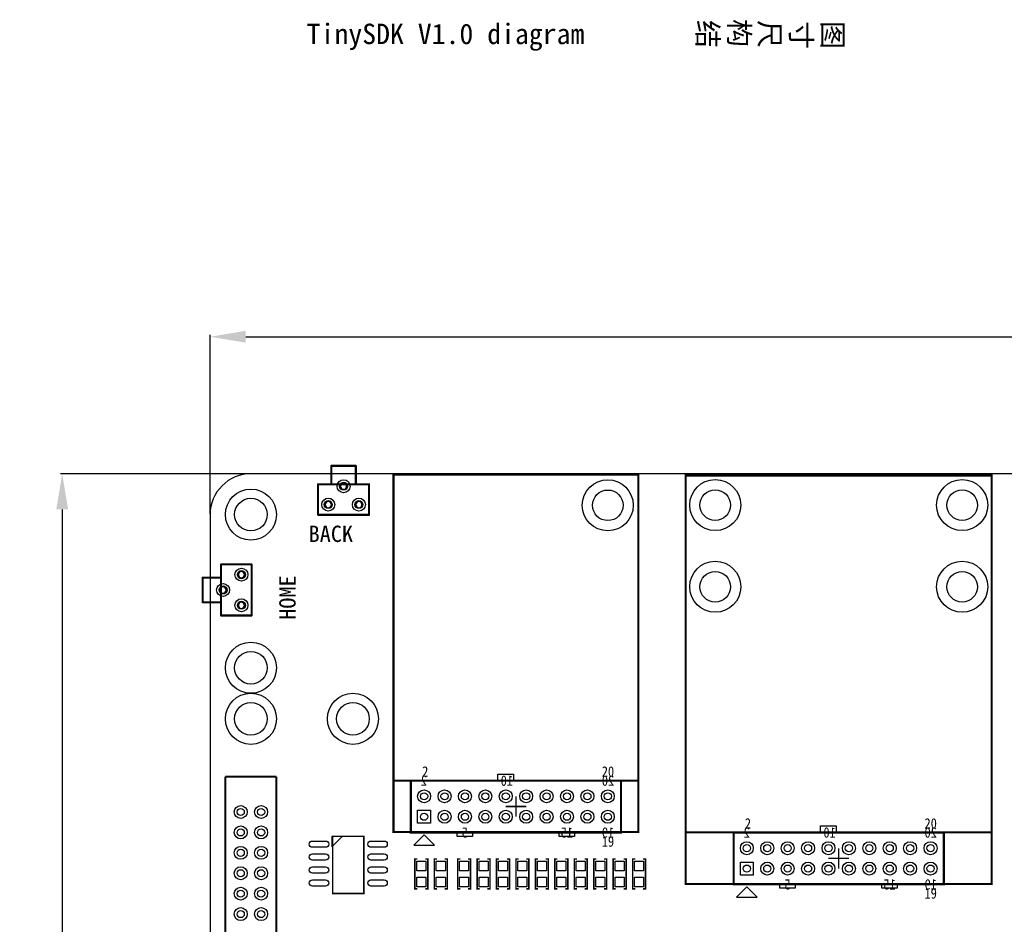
# Model space of a CAD drawing. Header units: millimetres. Extents: x -19 to 194, y -4 to 174.
# Tile 3 of 7: x -19 to 78, y 86 to 174. Entities that reach past the tile are written whole.
import ezdxf
from ezdxf.enums import TextEntityAlignment as Align

# ---------------------------------------------------------------- set-up
doc = ezdxf.new("R2010")
doc.units = ezdxf.units.MM
doc.header["$MEASUREMENT"] = 0
doc.layers.get('0').update_dxf_attribs({"linetype": 'CONTINUOUS'})
doc.layers.get('Defpoints').update_dxf_attribs({"linetype": 'CONTINUOUS'})
for name, color, linetype in [('DRILL', 4, 'CONTINUOUS'), ('OUTLINE', 3, 'CONTINUOUS'), ('PADS_BOT', 8, 'CONTINUOUS'), ('PADS_TOP', 7, 'CONTINUOUS'), ('SILK_BOT', 5, 'CONTINUOUS'), ('SILK_TOP', 6, 'CONTINUOUS')]:
    doc.layers.add(name, color=color, linetype=linetype)
doc.styles.get("Standard").update_dxf_attribs({"font": 'txt', "height": 2})
doc.styles.add('zh', font='simsun.ttc', dxfattribs={"height": 2})
doc.dimstyles.get("Standard").update_dxf_attribs({"dimtxt": 0.18, "dimasz": 0.18, "dimexe": 0.18, "dimexo": 0.0625, "dimgap": 0.09, "dimtad": 0, "dimtih": 1, "dimtoh": 1, "dimdec": 4, "dimzin": 0, "dimdsep": 46, "dimtxsty": 'STANDARD', "dimcen": 0.09, "dimadec": 0, "dimazin": 0, "dimtfac": 1, "dimtdec": 4, "dimtofl": 0, "dimtmove": 0, "dimatfit": 3, "dimfxl": 1, "dimtolj": 1, "dimtzin": 0, "dimarcsym": 0})

# ---------------------------------------------------------------- blocks, each defined once
blk = doc.blocks.new('FIGURE_CIRCLE')
blk.add_circle((0, 0), 0.5)
blk = doc.blocks.new('*D12')
at = {"color": 0, "linetype": 'ByBlock', "lineweight": -2}
for p, q in [((0, 126.063), (0, 143.6)), ((3.5, 143.42), (84.833, 143.42)), ((176.5, 143.42), (95.167, 143.42)), ((180, 126.063), (180, 143.6))]:
    blk.add_line(p, q, dxfattribs=at)
at = {"color": 0}
for points in [[(3.5, 144.004), (3.5, 142.837), (0, 143.42)], [(176.5, 142.837), (176.5, 144.004), (180, 143.42)]]:
    blk.add_solid(points, dxfattribs=at)
at = {"layer": 'Defpoints', "color": 0}
for p in [(180, 143.42), (0, 126), (180, 126)]:
    blk.add_point(p, dxfattribs=at)
at = {"color": 0, "linetype": 'ByBlock', "insert": (90, 143.42), "char_height": 2, "attachment_point": 5}
blk.add_mtext('\\A1;180.00', dxfattribs=at)
blk = doc.blocks.new('*D17')
at = {"color": 0, "linetype": 'ByBlock', "lineweight": -2}
for p, q in [((3.937, 130), (-14.673, 130)), ((-14.493, 126.5), (-14.493, 67)), ((-14.493, 3.5), (-14.493, 63)), ((3.937, 0), (-14.673, 0))]:
    blk.add_line(p, q, dxfattribs=at)
at = {"color": 0}
for points in [[(-13.91, 126.5), (-15.076, 126.5), (-14.493, 130)], [(-15.076, 3.5), (-13.91, 3.5), (-14.493, 0)]]:
    blk.add_solid(points, dxfattribs=at)
at = {"layer": 'Defpoints', "color": 0}
for p in [(4, 130), (-14.493, 0), (4, 0)]:
    blk.add_point(p, dxfattribs=at)
at = {"color": 0, "linetype": 'ByBlock', "insert": (-14.493, 65), "char_height": 2, "attachment_point": 5}
blk.add_mtext('\\A1;130.00', dxfattribs=at)

msp = doc.modelspace()

# ---------------------------------------------------------------- linework, layer by layer
at = {"layer": 'OUTLINE'}
msp.add_lwpolyline([(3.999992, 0), (175.999902, 0, 0.414214), (179.999894, 3.999992), (179.999894, 126.000002, 0.414214), (175.999902, 129.999994), (3.999992, 129.999994, 0.414214), (0, 126.000002), (0, 3.999992, 0.414214)], format="xyb", close=True, dxfattribs=at)
at = {"layer": 'PADS_BOT'}
for points in [[(20.337018, 95.774002), (20.337018, 97.044002), (21.607018, 97.044002), (21.607018, 95.774002)], [(51.960018, 90.694002), (51.960018, 91.964002), (53.230018, 91.964002), (53.230018, 90.694002)]]:
    msp.add_lwpolyline(points, close=True, dxfattribs=at)
for centre, radius in [((13.081, 128.778), 0.635), ((38.971982, 126.909068), 2.499995), ((49.494948, 126.92888), 2.499995), ((73.695052, 126.92888), 2.499995), ((3.999992, 126.000002), 2.499995), ((11.58113, 126.977902), 0.635), ((14.581124, 126.977902), 0.635), ((3.070098, 120.118124), 0.635), ((49.494948, 118.928896), 2.499995), ((73.695052, 118.928896), 2.499995), ((1.27, 118.618), 0.635), ((3.070098, 117.11813), 0.635), ((3.999992, 111.000007), 2.499995), ((3.999992, 105.999991), 2.499995), ((13.999997, 105.999991), 2.499995), ((20.972018, 98.408998), 0.635), ((22.972014, 98.408998), 0.635), ((24.97201, 98.408998), 0.635), ((26.972006, 98.408998), 0.635), ((28.972002, 98.408998), 0.635), ((30.971998, 98.408998), 0.635), ((32.971994, 98.408998), 0.635), ((34.97199, 98.408998), 0.635), ((36.971986, 98.408998), 0.635), ((38.971982, 98.408998), 0.635), ((2.999994, 96.874838), 0.635), ((4.99999, 96.874838), 0.635), ((22.972014, 96.409002), 0.635), ((24.97201, 96.409002), 0.635), ((26.972006, 96.409002), 0.635), ((28.972002, 96.409002), 0.635), ((30.971998, 96.409002), 0.635), ((32.971994, 96.409002), 0.635), ((34.97199, 96.409002), 0.635), ((36.971986, 96.409002), 0.635), ((38.971982, 96.409002), 0.635), ((2.999994, 94.874842), 0.635), ((4.99999, 94.874842), 0.635), ((52.595018, 93.328998), 0.635), ((54.595014, 93.328998), 0.635), ((56.59501, 93.328998), 0.635), ((58.595006, 93.328998), 0.635), ((60.595002, 93.328998), 0.635), ((62.594998, 93.328998), 0.635), ((64.594994, 93.328998), 0.635), ((66.59499, 93.328998), 0.635), ((68.594986, 93.328998), 0.635), ((70.594982, 93.328998), 0.635), ((2.999994, 92.874846), 0.635), ((4.99999, 92.874846), 0.635), ((54.595014, 91.329002), 0.635), ((56.59501, 91.329002), 0.635), ((58.595006, 91.329002), 0.635), ((60.595002, 91.329002), 0.635), ((62.594998, 91.329002), 0.635), ((64.594994, 91.329002), 0.635), ((66.59499, 91.329002), 0.635), ((68.594986, 91.329002), 0.635), ((70.594982, 91.329002), 0.635), ((2.999994, 90.87485), 0.635), ((4.99999, 90.87485), 0.635), ((2.999994, 88.874854), 0.635), ((4.99999, 88.874854), 0.635), ((2.999994, 86.874858), 0.635), ((4.99999, 86.874858), 0.635)]:
    msp.add_circle(centre, radius, dxfattribs=at)
at = {"layer": 'PADS_TOP'}
for points in [[(20.337018, 95.774002), (20.337018, 97.044002), (21.607018, 97.044002), (21.607018, 95.774002)], [(21.1455, 91.1225), (20.2565, 91.1225), (20.2565, 92.0623), (21.1455, 92.0623)], [(23.0505, 91.1225), (22.1615, 91.1225), (22.1615, 92.0623), (23.0505, 92.0623)], [(25.3365, 91.1225), (24.4475, 91.1225), (24.4475, 92.0623), (25.3365, 92.0623)], [(26.3525, 92.0623), (27.2415, 92.0623), (27.2415, 91.1225), (26.3525, 91.1225)], [(29.1465, 91.1225), (28.2575, 91.1225), (28.2575, 92.0623), (29.1465, 92.0623)], [(30.1625, 92.0623), (31.0515, 92.0623), (31.0515, 91.1225), (30.1625, 91.1225)], [(32.9565, 91.1225), (32.0675, 91.1225), (32.0675, 92.0623), (32.9565, 92.0623)], [(33.9725, 92.0623), (34.8615, 92.0623), (34.8615, 91.1225), (33.9725, 91.1225)], [(36.7665, 91.1225), (35.8775, 91.1225), (35.8775, 92.0623), (36.7665, 92.0623)], [(37.7825, 92.0623), (38.6715, 92.0623), (38.6715, 91.1225), (37.7825, 91.1225)], [(39.6875, 92.0623), (40.5765, 92.0623), (40.5765, 91.1225), (39.6875, 91.1225)], [(42.4815, 91.1225), (41.5925, 91.1225), (41.5925, 92.0623), (42.4815, 92.0623)], [(51.960018, 90.694002), (51.960018, 91.964002), (53.230018, 91.964002), (53.230018, 90.694002)], [(21.1455, 89.5477), (20.2565, 89.5477), (20.2565, 90.4875), (21.1455, 90.4875)], [(23.0505, 89.5477), (22.1615, 89.5477), (22.1615, 90.4875), (23.0505, 90.4875)], [(25.3365, 89.5477), (24.4475, 89.5477), (24.4475, 90.4875), (25.3365, 90.4875)], [(26.3525, 90.4875), (27.2415, 90.4875), (27.2415, 89.5477), (26.3525, 89.5477)], [(29.1465, 89.5477), (28.2575, 89.5477), (28.2575, 90.4875), (29.1465, 90.4875)], [(30.1625, 90.4875), (31.0515, 90.4875), (31.0515, 89.5477), (30.1625, 89.5477)], [(32.9565, 89.5477), (32.0675, 89.5477), (32.0675, 90.4875), (32.9565, 90.4875)], [(33.9725, 90.4875), (34.8615, 90.4875), (34.8615, 89.5477), (33.9725, 89.5477)], [(36.7665, 89.5477), (35.8775, 89.5477), (35.8775, 90.4875), (36.7665, 90.4875)], [(37.7825, 90.4875), (38.6715, 90.4875), (38.6715, 89.5477), (37.7825, 89.5477)], [(39.6875, 90.4875), (40.5765, 90.4875), (40.5765, 89.5477), (39.6875, 89.5477)], [(42.4815, 89.5477), (41.5925, 89.5477), (41.5925, 90.4875), (42.4815, 90.4875)]]:
    msp.add_lwpolyline(points, close=True, dxfattribs=at)
for points in [[(11.3157, 93.4212), (10.0203, 93.4212, -1), (10.0203, 94.0308), (11.3157, 94.0308, -1)], [(17.0561, 93.4212), (15.7607, 93.4212, -1), (15.7607, 94.0308), (17.0561, 94.0308, -1)], [(11.3157, 92.1512), (10.0203, 92.1512, -1), (10.0203, 92.7608), (11.3157, 92.7608, -1)], [(17.0561, 92.1512), (15.7607, 92.1512, -1), (15.7607, 92.7608), (17.0561, 92.7608, -1)], [(11.3157, 90.8812), (10.0203, 90.8812, -1), (10.0203, 91.4908), (11.3157, 91.4908, -1)], [(17.0561, 90.8812), (15.7607, 90.8812, -1), (15.7607, 91.4908), (17.0561, 91.4908, -1)], [(11.3157, 89.6112), (10.0203, 89.6112, -1), (10.0203, 90.2208), (11.3157, 90.2208, -1)], [(17.0561, 89.6112), (15.7607, 89.6112, -1), (15.7607, 90.2208), (17.0561, 90.2208, -1)]]:
    msp.add_lwpolyline(points, format="xyb", close=True, dxfattribs=at)
for centre, radius in [((13.081, 128.778), 0.635), ((38.971982, 126.909068), 2.499995), ((49.494948, 126.92888), 2.499995), ((73.695052, 126.92888), 2.499995), ((3.999992, 126.000002), 2.499995), ((11.58113, 126.977902), 0.635), ((14.581124, 126.977902), 0.635), ((3.070098, 120.118124), 0.635), ((49.494948, 118.928896), 2.499995), ((73.695052, 118.928896), 2.499995), ((1.27, 118.618), 0.635), ((3.070098, 117.11813), 0.635), ((3.999992, 111.000007), 2.499995), ((3.999992, 105.999991), 2.499995), ((13.999997, 105.999991), 2.499995), ((20.972018, 98.408998), 0.635), ((22.972014, 98.408998), 0.635), ((24.97201, 98.408998), 0.635), ((26.972006, 98.408998), 0.635), ((28.972002, 98.408998), 0.635), ((30.971998, 98.408998), 0.635), ((32.971994, 98.408998), 0.635), ((34.97199, 98.408998), 0.635), ((36.971986, 98.408998), 0.635), ((38.971982, 98.408998), 0.635), ((2.999994, 96.874838), 0.635), ((4.99999, 96.874838), 0.635), ((22.972014, 96.409002), 0.635), ((24.97201, 96.409002), 0.635), ((26.972006, 96.409002), 0.635), ((28.972002, 96.409002), 0.635), ((30.971998, 96.409002), 0.635), ((32.971994, 96.409002), 0.635), ((34.97199, 96.409002), 0.635), ((36.971986, 96.409002), 0.635), ((38.971982, 96.409002), 0.635), ((2.999994, 94.874842), 0.635), ((4.99999, 94.874842), 0.635), ((52.595018, 93.328998), 0.635), ((54.595014, 93.328998), 0.635), ((56.59501, 93.328998), 0.635), ((58.595006, 93.328998), 0.635), ((60.595002, 93.328998), 0.635), ((62.594998, 93.328998), 0.635), ((64.594994, 93.328998), 0.635), ((66.59499, 93.328998), 0.635), ((68.594986, 93.328998), 0.635), ((70.594982, 93.328998), 0.635), ((2.999994, 92.874846), 0.635), ((4.99999, 92.874846), 0.635), ((54.595014, 91.329002), 0.635), ((56.59501, 91.329002), 0.635), ((58.595006, 91.329002), 0.635), ((60.595002, 91.329002), 0.635), ((62.594998, 91.329002), 0.635), ((64.594994, 91.329002), 0.635), ((66.59499, 91.329002), 0.635), ((68.594986, 91.329002), 0.635), ((70.594982, 91.329002), 0.635), ((2.999994, 90.87485), 0.635), ((4.99999, 90.87485), 0.635), ((2.999994, 88.874854), 0.635), ((4.99999, 88.874854), 0.635), ((2.999994, 86.874858), 0.635), ((4.99999, 86.874858), 0.635)]:
    msp.add_circle(centre, radius, dxfattribs=at)
at = {"layer": 'SILK_TOP', "const_width": 0.100076}
for points in [[(11.831066, 130.777996, 1), (11.931142, 130.777996, 1)], [(11.831066, 130.777996, 1), (11.931142, 130.777996, 1)], [(14.231112, 130.777996, 1), (14.330934, 130.777996, 1)], [(14.231112, 130.777996, 1), (14.330934, 130.777996, 1)], [(10.531094, 128.977898, 1), (10.630916, 128.977898, 1)], [(10.531094, 128.977898, 1), (10.630916, 128.977898, 1)], [(11.831066, 128.977898, 1), (11.931142, 128.977898, 1)], [(14.231112, 128.977898, 1), (14.330934, 128.977898, 1)], [(15.531084, 128.977898, 1), (15.630906, 128.977898, 1)], [(15.531084, 128.977898, 1), (15.630906, 128.977898, 1)], [(10.531094, 125.977904, 1), (10.630916, 125.977904, 1)], [(10.531094, 125.977904, 1), (10.630916, 125.977904, 1)], [(15.531084, 125.977904, 1), (15.630906, 125.977904, 1)], [(15.531084, 125.977904, 1), (15.630906, 125.977904, 1)], [(1.070102, 121.068084, 1), (1.070102, 121.167906, 1)], [(1.070102, 121.068084, 1), (1.070102, 121.167906, 1)], [(4.070096, 121.068084, 1), (4.070096, 121.167906, 1)], [(4.070096, 121.068084, 1), (4.070096, 121.167906, 1)], [(-0.729996, 119.768112, 1), (-0.729996, 119.867934, 1)], [(-0.729996, 119.768112, 1), (-0.729996, 119.867934, 1)], [(1.070102, 119.768112, 1), (1.070102, 119.867934, 1)], [(-0.729996, 117.368066, 1), (-0.729996, 117.468142, 1)], [(-0.729996, 117.368066, 1), (-0.729996, 117.468142, 1)], [(1.070102, 117.368066, 1), (1.070102, 117.468142, 1)], [(1.070102, 116.068094, 1), (1.070102, 116.167916, 1)], [(1.070102, 116.068094, 1), (1.070102, 116.167916, 1)], [(4.070096, 116.068094, 1), (4.070096, 116.167916, 1)], [(4.070096, 116.068094, 1), (4.070096, 116.167916, 1)]]:
    msp.add_lwpolyline(points, format="xyb", close=True, dxfattribs=at)
at = {"layer": 'SILK_TOP'}
for points, const_width in [([(14.28115, 130.777996), (11.881104, 130.777996)], 0.199898), ([(11.881104, 130.777996), (11.881104, 128.977898)], 0.199898), ([(14.28115, 130.777996), (14.28115, 128.977898)], 0.199898), ([(15.581122, 128.977898), (10.581132, 128.977898)], 0.199898), ([(10.581132, 128.977898), (10.581132, 125.977904)], 0.199898), ([(15.581122, 128.977898), (15.581122, 125.977904)], 0.199898), ([(15.581122, 125.977904), (10.581132, 125.977904)], 0.199898), ([(1.070102, 121.118122), (1.070102, 116.118132)], 0.199898), ([(1.070102, 121.118122), (4.070096, 121.118122)], 0.199898), ([(4.070096, 121.118122), (4.070096, 116.118132)], 0.199898), ([(-0.729996, 119.81815), (-0.729996, 117.418104)], 0.199898), ([(-0.729996, 119.81815), (1.070102, 119.81815)], 0.199898), ([(-0.729996, 117.418104), (1.070102, 117.418104)], 0.199898), ([(1.070102, 116.118132), (4.070096, 116.118132)], 0.199898), ([(1.498346, 51.3588), (1.4986, 100.33)], 0.199898), ([(6.49859, 100.33), (1.4986, 100.33)], 0.199898), ([(6.498336, 51.3588), (6.49859, 100.33)], 0.199898), ([(18.034, 99.949), (42.037, 99.949)], 0.199898), ([(19.97202, 99.949), (19.672046, 99.949), (19.672046, 94.869), (19.97202, 94.869)], 0.2032), ([(19.97202, 99.949), (40.271954, 99.949), (40.271954, 94.869), (19.97202, 94.869)], 0.2032), ([(30.971998, 97.409), (29.972, 97.409), (29.972, 98.408998)], 0.150114), ([(28.972002, 97.409), (29.972, 97.409), (29.972, 96.409002)], 0.150114), ([(46.657006, 94.869), (76.659994, 94.869)], 0.199898), ([(51.59502, 94.869), (51.295046, 94.869), (51.295046, 89.789), (51.59502, 89.789)], 0.2032), ([(51.59502, 94.869), (71.894954, 94.869), (71.894954, 89.789), (51.59502, 89.789)], 0.2032), ([(62.594998, 92.329), (61.595, 92.329), (61.595, 93.328998)], 0.150114), ([(20.32, 89.3445), (20.066, 89.3445), (20.066, 92.2655), (20.32, 92.2655)], 0.1524), ([(21.082, 89.3445), (21.336, 89.3445), (21.336, 92.2655), (21.082, 92.2655)], 0.1524), ([(22.225, 89.3445), (21.971, 89.3445), (21.971, 92.2655), (22.225, 92.2655)], 0.1524), ([(22.987, 89.3445), (23.241, 89.3445), (23.241, 92.2655), (22.987, 92.2655)], 0.1524), ([(24.511, 89.3445), (24.257, 89.3445), (24.257, 92.2655), (24.511, 92.2655)], 0.1524), ([(25.273, 89.3445), (25.527, 89.3445), (25.527, 92.2655), (25.273, 92.2655)], 0.1524), ([(26.416, 92.2655), (26.162, 92.2655), (26.162, 89.3445), (26.416, 89.3445)], 0.1524), ([(27.178, 92.2655), (27.432, 92.2655), (27.432, 89.3445), (27.178, 89.3445)], 0.1524), ([(28.321, 89.3445), (28.067, 89.3445), (28.067, 92.2655), (28.321, 92.2655)], 0.1524), ([(29.083, 89.3445), (29.337, 89.3445), (29.337, 92.2655), (29.083, 92.2655)], 0.1524), ([(30.226, 92.2655), (29.972, 92.2655), (29.972, 89.3445), (30.226, 89.3445)], 0.1524), ([(30.988, 92.2655), (31.242, 92.2655), (31.242, 89.3445), (30.988, 89.3445)], 0.1524), ([(32.131, 89.3445), (31.877, 89.3445), (31.877, 92.2655), (32.131, 92.2655)], 0.1524), ([(32.893, 89.3445), (33.147, 89.3445), (33.147, 92.2655), (32.893, 92.2655)], 0.1524), ([(34.036, 92.2655), (33.782, 92.2655), (33.782, 89.3445), (34.036, 89.3445)], 0.1524), ([(34.798, 92.2655), (35.052, 92.2655), (35.052, 89.3445), (34.798, 89.3445)], 0.1524), ([(35.941, 89.3445), (35.687, 89.3445), (35.687, 92.2655), (35.941, 92.2655)], 0.1524), ([(36.703, 89.3445), (36.957, 89.3445), (36.957, 92.2655), (36.703, 92.2655)], 0.1524), ([(37.846, 92.2655), (37.592, 92.2655), (37.592, 89.3445), (37.846, 89.3445)], 0.1524), ([(38.608, 92.2655), (38.862, 92.2655), (38.862, 89.3445), (38.608, 89.3445)], 0.1524), ([(39.751, 92.2655), (39.497, 92.2655), (39.497, 89.3445), (39.751, 89.3445)], 0.1524), ([(40.513, 92.2655), (40.767, 92.2655), (40.767, 89.3445), (40.513, 89.3445)], 0.1524), ([(41.656, 89.3445), (41.402, 89.3445), (41.402, 92.2655), (41.656, 92.2655)], 0.1524), ([(42.418, 89.3445), (42.672, 89.3445), (42.672, 92.2655), (42.418, 92.2655)], 0.1524), ([(60.595002, 92.329), (61.595, 92.329), (61.595, 91.329002)], 0.150114)]:
    msp.add_lwpolyline(points, dxfattribs=dict(at, const_width=const_width))
for points, const_width in [([(17.972024, 94.908878), (41.971976, 94.908878), (41.971976, 129.909062), (17.972024, 129.909062)], 0.199898), ([(46.59503, 89.828878), (76.59497, 89.828878), (76.59497, 129.829052), (46.59503, 129.829052)], 0.199898), ([(12.0142, 94.488), (12.0142, 88.9), (15.0622, 88.9), (15.0622, 94.488)], 0.1524)]:
    msp.add_lwpolyline(points, close=True, dxfattribs=dict(at, const_width=const_width))
for points in [[(12.730226, 128.778, 1), (13.431774, 128.778, 1)], [(12.730226, 128.778, 1), (13.431774, 128.778, 1)], [(12.781026, 128.778, 1), (13.380974, 128.778, 1)], [(11.230102, 126.977902, 1), (11.931904, 126.977902, 1)], [(11.230102, 126.977902, 1), (11.931904, 126.977902, 1)], [(11.280902, 126.977902, 1), (11.881104, 126.977902, 1)], [(14.23035, 126.977902, 1), (14.931898, 126.977902, 1)], [(14.23035, 126.977902, 1), (14.931898, 126.977902, 1)], [(14.28115, 126.977902, 1), (14.881098, 126.977902, 1)], [(3.070098, 119.76735, 1), (3.070098, 120.468898, 1)], [(3.070098, 119.76735, 1), (3.070098, 120.468898, 1)], [(3.070098, 119.81815, 1), (3.070098, 120.418098, 1)], [(1.27, 118.267226, 1), (1.27, 118.968774, 1)], [(1.27, 118.267226, 1), (1.27, 118.968774, 1)], [(1.27, 118.318026, 1), (1.27, 118.917974, 1)], [(3.070098, 116.767102, 1), (3.070098, 117.468904, 1)], [(3.070098, 116.767102, 1), (3.070098, 117.468904, 1)], [(3.070098, 116.817902, 1), (3.070098, 117.418104, 1)]]:
    msp.add_lwpolyline(points, format="xyb", close=True, dxfattribs=at)
for points in [[(28.194, 99.949), (28.194, 100.584), (29.718, 100.584), (29.718, 99.949)], [(20.972018, 94.631002), (19.956018, 93.615002), (21.988018, 93.615002)], [(24.194008, 94.488), (24.194008, 94.869), (25.718008, 94.869), (25.718008, 94.488)], [(34.193988, 94.488), (34.193988, 94.869), (35.717988, 94.869), (35.717988, 94.488)], [(59.817, 94.869), (59.817, 95.504), (61.341, 95.504), (61.341, 94.869)], [(11.938, 94.488), (11.938, 93.472), (12.954, 94.488)], [(55.817008, 89.408), (55.817008, 89.789), (57.341008, 89.789), (57.341008, 89.408)], [(65.816988, 89.408), (65.816988, 89.789), (67.340988, 89.789), (67.340988, 89.408)], [(52.595018, 89.551002), (51.579018, 88.535002), (53.611018, 88.535002)]]:
    msp.add_lwpolyline(points, close=True, dxfattribs=at)

# ---------------------------------------------------------------- block references
at = {"layer": 'DRILL'}
for p, xscale, yscale in [((13.081, 128.778), 0.7874, 0.7874), ((38.971982, 126.909068), 2.999994, 2.999994), ((49.494948, 126.92888), 2.999994, 2.999994), ((73.695052, 126.92888), 2.999994, 2.999994), ((3.999992, 126.000002), 3.199892, 3.199892), ((11.58113, 126.977902), 0.7874, 0.7874), ((14.581124, 126.977902), 0.7874, 0.7874), ((3.070098, 120.118124), 0.7874, 0.7874), ((49.494948, 118.928896), 2.999994, 2.999994), ((73.695052, 118.928896), 2.999994, 2.999994), ((1.27, 118.618), 0.7874, 0.7874), ((3.070098, 117.11813), 0.7874, 0.7874), ((3.999992, 111.000007), 3.199892, 3.199892), ((3.999992, 105.999991), 3.199892, 3.199892), ((13.999997, 105.999991), 3.199892, 3.199892), ((20.972018, 98.408998), 0.699999, 0.699999), ((22.972014, 98.408998), 0.699999, 0.699999), ((24.97201, 98.408998), 0.699999, 0.699999), ((26.972006, 98.408998), 0.699999, 0.699999), ((28.972002, 98.408998), 0.699999, 0.699999), ((30.971998, 98.408998), 0.699999, 0.699999), ((32.971994, 98.408998), 0.699999, 0.699999), ((34.97199, 98.408998), 0.699999, 0.699999), ((36.971986, 98.408998), 0.699999, 0.699999), ((38.971982, 98.408998), 0.699999, 0.699999), ((2.999994, 96.874838), 0.699999, 0.699999), ((4.99999, 96.874838), 0.699999, 0.699999), ((20.972018, 96.409002), 0.699999, 0.699999), ((22.972014, 96.409002), 0.699999, 0.699999), ((24.97201, 96.409002), 0.699999, 0.699999), ((26.972006, 96.409002), 0.699999, 0.699999), ((28.972002, 96.409002), 0.699999, 0.699999), ((30.971998, 96.409002), 0.699999, 0.699999), ((32.971994, 96.409002), 0.699999, 0.699999), ((34.97199, 96.409002), 0.699999, 0.699999), ((36.971986, 96.409002), 0.699999, 0.699999), ((38.971982, 96.409002), 0.699999, 0.699999), ((2.999994, 94.874842), 0.699999, 0.699999), ((4.99999, 94.874842), 0.699999, 0.699999), ((52.595018, 93.328998), 0.699999, 0.699999), ((54.595014, 93.328998), 0.699999, 0.699999), ((56.59501, 93.328998), 0.699999, 0.699999), ((58.595006, 93.328998), 0.699999, 0.699999), ((60.595002, 93.328998), 0.699999, 0.699999), ((62.594998, 93.328998), 0.699999, 0.699999), ((64.594994, 93.328998), 0.699999, 0.699999), ((66.59499, 93.328998), 0.699999, 0.699999), ((68.594986, 93.328998), 0.699999, 0.699999), ((70.594982, 93.328998), 0.699999, 0.699999), ((2.999994, 92.874846), 0.699999, 0.699999), ((4.99999, 92.874846), 0.699999, 0.699999), ((52.595018, 91.329002), 0.699999, 0.699999), ((54.595014, 91.329002), 0.699999, 0.699999), ((56.59501, 91.329002), 0.699999, 0.699999), ((58.595006, 91.329002), 0.699999, 0.699999), ((60.595002, 91.329002), 0.699999, 0.699999), ((62.594998, 91.329002), 0.699999, 0.699999), ((64.594994, 91.329002), 0.699999, 0.699999), ((66.59499, 91.329002), 0.699999, 0.699999), ((68.594986, 91.329002), 0.699999, 0.699999), ((70.594982, 91.329002), 0.699999, 0.699999), ((2.999994, 90.87485), 0.699999, 0.699999), ((4.99999, 90.87485), 0.699999, 0.699999), ((2.999994, 88.874854), 0.699999, 0.699999), ((4.99999, 88.874854), 0.699999, 0.699999), ((2.999994, 86.874858), 0.699999, 0.699999), ((4.99999, 86.874858), 0.699999, 0.699999)]:
    msp.add_blockref('FIGURE_CIRCLE', p, dxfattribs=dict(at, xscale=xscale, yscale=yscale))

# ---------------------------------------------------------------- texts
at = {"linetype": 'ByBlock'}
msp.add_text('TinySDK V1.0 diagram', height=2, dxfattribs=at).set_placement((9.465, 172.079))
at = {"linetype": 'ByBlock', "style": 'zh'}
for s, p in [('结', (47.767323, 174.433299)), ('构', (50.85306, 174.532839)), ('尺', (53.839257, 174.433299)), ('寸', (56.924994, 174.333759)), ('图', (60.010731, 174.333759))]:
    msp.add_text(s, height=2, rotation=270, dxfattribs=at).set_placement(p)
at = {"layer": 'SILK_BOT', "text_generation_flag": 2, "width": 0.875}
for s, p in [('2', (20.955, 99.441)), ('10', (29.083, 99.441)), ('20', (38.989, 99.441)), ('5', (24.956008, 94.361)), ('15', (34.955988, 94.361)), ('19', (38.989, 94.361)), ('2', (52.578, 94.361)), ('10', (60.706, 94.361)), ('20', (70.612, 94.361)), ('5', (56.579008, 89.281)), ('15', (66.578988, 89.281)), ('19', (70.612, 89.281))]:
    msp.add_text(s, height=1.016, dxfattribs=at).set_placement(p, align=Align.CENTER)
at = {"layer": 'SILK_TOP'}
msp.add_text('BACK', height=1.6002, dxfattribs=at).set_placement((9.652, 123.317))
msp.add_text('HOME', height=1.6002, rotation=90, dxfattribs=at).set_placement((8.382, 115.697))
at = {"layer": 'SILK_TOP', "width": 0.875}
for s, p in [('2', (21.082, 100.33)), ('20', (38.989, 100.33)), ('2', (52.705, 95.25)), ('20', (70.612, 95.25)), ('19', (38.989, 93.472)), ('19', (70.612, 88.392))]:
    msp.add_text(s, height=1.016, dxfattribs=at).set_placement(p, align=Align.CENTER)

# ---------------------------------------------------------------- dimensions: what is measured, and where the dimension line sits
at = {"linetype": 'ByBlock'}
dim = msp.add_linear_dim(base=(179.999894, 143.420292), p1=(0, 126.000002), p2=(179.999894, 126.000002), dimstyle='Standard', override={"dimtxt": 3.5, "dimasz": 3.5, "dimgap": 1, "dimdec": 2, "dimcen": 0, "dimtdec": 3, "dimtmove": 2}, dxfattribs=at)
dim.commit()
dim.dimension.update_dxf_attribs({"geometry": '*D12', "text_midpoint": (89.999947, 143.420292)})
dim = msp.add_linear_dim(base=(-14.492957, 0), p1=(3.999992, 129.999994), p2=(3.999992, 0), angle=90, dimstyle='Standard', override={"dimtxt": 3.5, "dimasz": 3.5, "dimgap": 1, "dimdec": 2, "dimcen": 0, "dimtdec": 3, "dimtmove": 2}, dxfattribs=at)
dim.commit()
dim.dimension.update_dxf_attribs({"geometry": '*D17', "text_midpoint": (-14.492957, 64.999997)})

doc.saveas('drawing.dxf')
